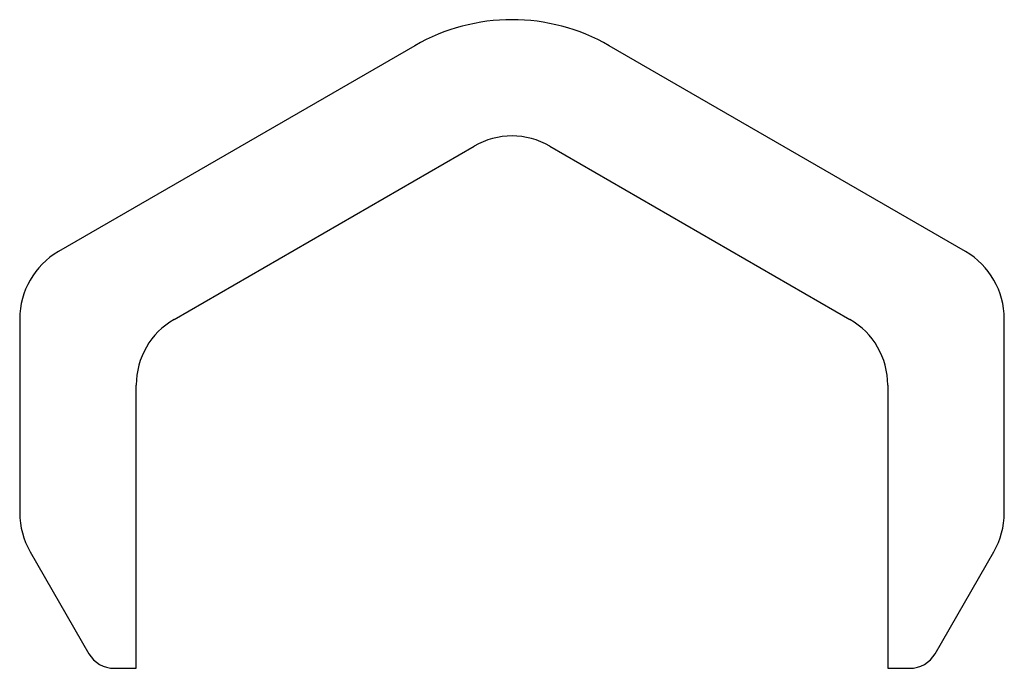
# Model space of a CAD drawing. Header units: millimetres. Extents: x 0 to 507, y 0 to 334.
import ezdxf

# ---------------------------------------------------------------- set-up
doc = ezdxf.new("R2010")
doc.units = ezdxf.units.MM
doc.linetypes.add('SLD-Sürekli', pattern=[0])

msp = doc.modelspace()

# ---------------------------------------------------------------- linework, layer by layer
at = {"color": 7, "linetype": 'SLD-Sürekli', "lineweight": 25}
for p, q in [((203.9, 320.85), (20.4, 214.9)), ((487.4, 214.9), (303.9, 320.85)), ((79.9, 179.97), (234.4, 269.17)), ((273.4, 269.17), (427.9, 179.97)), ((0.4, 180.26), (0.4, 80.4)), ((507.4, 80.4), (507.4, 180.26)), ((60.4, 0.4), (60.4, 146.2)), ((447.4, 146.2), (447.4, 0.4)), ((5.76, 60.4), (36.07, 7.9)), ((471.73, 7.9), (502.04, 60.4)), ((49.06, 0.4), (60.4, 0.4)), ((447.4, 0.4), (458.74, 0.4))]:
    msp.add_line(p, q, dxfattribs=at)
for centre, radius, start, end in [((253.9, 234.25), 100, 60, 120), ((253.9, 235.4), 39, 60, 120), ((40.4, 180.26), 40, 120, 180), ((467.4, 180.26), 40, 0, 60), ((99.4, 146.2), 39, 120, 180), ((408.4, 146.2), 39, 0, 60), ((40.4, 80.4), 40, 180, 210), ((467.4, 80.4), 40, 330, 0), ((49.06, 15.4), 15, 210, 270), ((458.74, 15.4), 15, 270, 330)]:
    msp.add_arc(centre, radius, start, end, dxfattribs=at)

doc.saveas('drawing.dxf')
